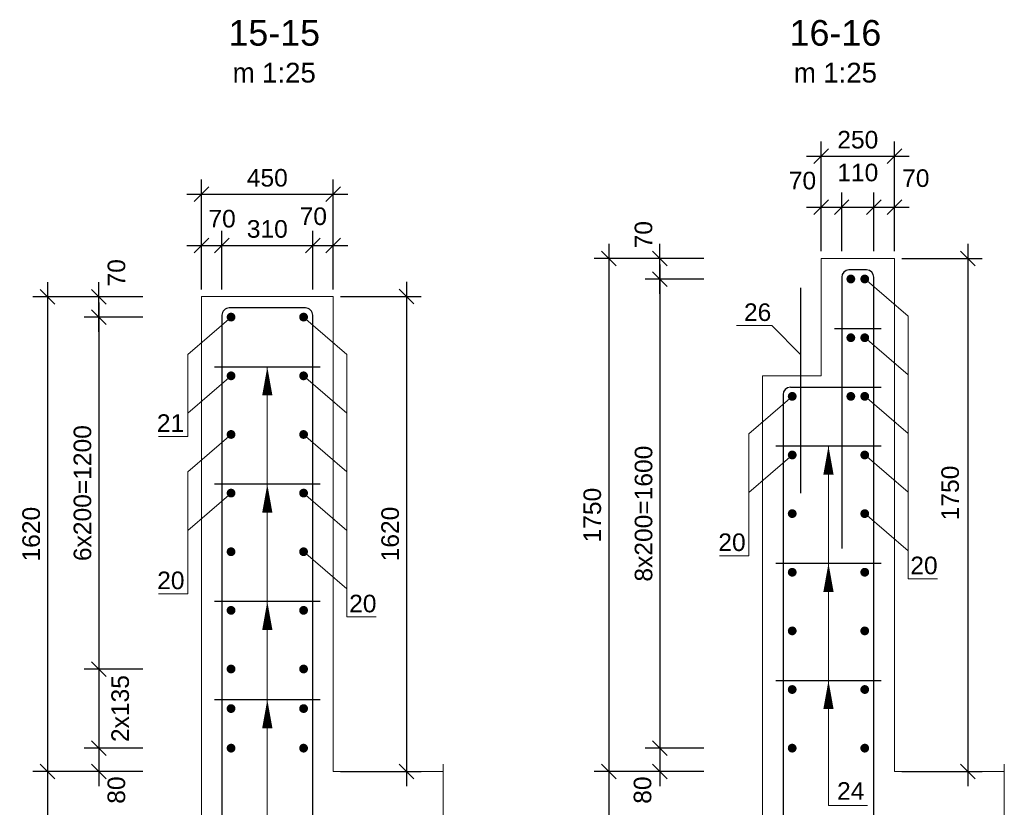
# Model space of a CAD drawing. Extents: x 1458 to 5663, y 832 to 1370.
# Tile 42 of 48: x 4373 to 4508, y 1206 to 1313. Entities that reach past the tile are written whole.
import ezdxf
from ezdxf.enums import TextEntityAlignment as Align

# ---------------------------------------------------------------- set-up
doc = ezdxf.new("R2010")
doc.units = 0
doc.layers.get('0').update_dxf_attribs({"linetype": 'CONTINUOUS'})
doc.layers.get('Defpoints').update_dxf_attribs({"linetype": 'CONTINUOUS'})
for name, color, linetype, lineweight in [('0.09mm', 2, 'CONTINUOUS', 9), ('0.13mm', 140, 'CONTINUOUS', 13), ('0.25mm', 1, 'CONTINUOUS', 25)]:
    doc.layers.add(name, color=color, linetype=linetype, lineweight=lineweight)
doc.styles.add('ARIAL', font='arial.ttf')
doc.dimstyles.new('MD_e25', dxfattribs={"dimtxt": 2.4, "dimasz": 2, "dimexe": 2, "dimexo": 1, "dimgap": 1, "dimtad": 1, "dimdec": 4, "dimlfac": 25, "dimdsep": 46, "dimtxsty": 'ARIAL', "dimblk1": 'OBLIQUE', "dimblk2": 'OBLIQUE', "dimsah": 1, "dimcen": -2.5, "dimdle": 2, "dimadec": 0, "dimazin": 0, "dimtfac": 1, "dimtdec": 4, "dimtmove": 2, "dimatfit": 3, "dimldrblk": 'OBLIQUE', "dimfxl": 1, "dimtolj": 1, "dimtzin": 0, "dimarcsym": 0})

# ---------------------------------------------------------------- blocks, each defined once
blk = doc.blocks.new('_OBLIQUE')
at = {"color": 0, "linetype": 'ByBlock'}
blk.add_line((-0.5, -0.5), (0.5, 0.5), dxfattribs=at)
blk = doc.blocks.new('*D473')
at = {"layer": '0.09mm', "color": 0, "lineweight": -2, "transparency": 16777216}
for p, q in [((4397.91, 1276.59), (4397.91, 1284.59)), ((4400.71, 1276.59), (4400.71, 1284.59)), ((4395.91, 1282.59), (4402.71, 1282.59))]:
    blk.add_line(p, q, dxfattribs=at)
at = {"layer": 'Defpoints', "color": 0, "transparency": 16777216}
for p in [(4400.71, 1282.59), (4397.91, 1275.59), (4400.71, 1275.59)]:
    blk.add_point(p, dxfattribs=at)
at = {"layer": '0.09mm', "color": 0, "lineweight": -2, "transparency": 16777216, "xscale": 2, "yscale": 2, "zscale": 2, "rotation": 180}
blk.add_blockref('_OBLIQUE', (4397.91, 1282.59), dxfattribs=at)
at = {"layer": '0.09mm', "color": 0, "lineweight": -2, "transparency": 16777216, "xscale": 2, "yscale": 2, "zscale": 2}
blk.add_blockref('_OBLIQUE', (4400.71, 1282.59), dxfattribs=at)
at = {"layer": '0.09mm', "color": 0, "transparency": 16777216, "insert": (4400.74, 1286.22), "char_height": 2.4, "attachment_point": 5, "style": 'ARIAL'}
blk.add_mtext('\\A1;70', dxfattribs=at)
blk = doc.blocks.new('*D474')
at = {"layer": '0.09mm', "color": 0, "lineweight": -2, "transparency": 16777216}
for p, q in [((4413.11, 1276.59), (4413.11, 1284.59)), ((4415.91, 1276.59), (4415.91, 1284.59)), ((4411.11, 1282.59), (4417.91, 1282.59))]:
    blk.add_line(p, q, dxfattribs=at)
at = {"layer": 'Defpoints', "color": 0, "transparency": 16777216}
for p in [(4415.91, 1282.59), (4413.11, 1275.59), (4415.91, 1275.59)]:
    blk.add_point(p, dxfattribs=at)
at = {"layer": '0.09mm', "color": 0, "lineweight": -2, "transparency": 16777216, "xscale": 2, "yscale": 2, "zscale": 2, "rotation": 180}
blk.add_blockref('_OBLIQUE', (4413.11, 1282.59), dxfattribs=at)
at = {"layer": '0.09mm', "color": 0, "lineweight": -2, "transparency": 16777216, "xscale": 2, "yscale": 2, "zscale": 2}
blk.add_blockref('_OBLIQUE', (4415.91, 1282.59), dxfattribs=at)
at = {"layer": '0.09mm', "color": 0, "transparency": 16777216, "insert": (4413.19, 1286.55), "char_height": 2.4, "attachment_point": 5, "style": 'ARIAL'}
blk.add_mtext('\\A1;70', dxfattribs=at)
blk = doc.blocks.new('*D475')
at = {"layer": '0.09mm', "color": 0, "lineweight": -2, "transparency": 16777216}
for p, q in [((4400.71, 1276.59), (4400.71, 1284.59)), ((4413.11, 1276.59), (4413.11, 1284.59)), ((4398.71, 1282.59), (4415.11, 1282.59))]:
    blk.add_line(p, q, dxfattribs=at)
at = {"layer": 'Defpoints', "color": 0, "transparency": 16777216}
for p in [(4413.11, 1282.59), (4400.71, 1275.59), (4413.11, 1275.59)]:
    blk.add_point(p, dxfattribs=at)
at = {"layer": '0.09mm', "color": 0, "lineweight": -2, "transparency": 16777216, "xscale": 2, "yscale": 2, "zscale": 2, "rotation": 180}
blk.add_blockref('_OBLIQUE', (4400.71, 1282.59), dxfattribs=at)
at = {"layer": '0.09mm', "color": 0, "lineweight": -2, "transparency": 16777216, "xscale": 2, "yscale": 2, "zscale": 2}
blk.add_blockref('_OBLIQUE', (4413.11, 1282.59), dxfattribs=at)
at = {"layer": '0.09mm', "color": 0, "transparency": 16777216, "insert": (4406.91, 1284.82), "char_height": 2.4, "attachment_point": 5, "style": 'ARIAL'}
blk.add_mtext('\\A1;310', dxfattribs=at)
blk = doc.blocks.new('*D476')
at = {"layer": '0.09mm', "color": 0, "lineweight": -2, "transparency": 16777216}
for p, q in [((4397.91, 1283.59), (4397.91, 1291.58)), ((4415.91, 1283.59), (4415.91, 1291.58)), ((4395.91, 1289.58), (4417.91, 1289.58))]:
    blk.add_line(p, q, dxfattribs=at)
at = {"layer": 'Defpoints', "color": 0, "transparency": 16777216}
for p in [(4415.91, 1289.58), (4397.91, 1282.59), (4415.91, 1282.59)]:
    blk.add_point(p, dxfattribs=at)
at = {"layer": '0.09mm', "color": 0, "lineweight": -2, "transparency": 16777216, "xscale": 2, "yscale": 2, "zscale": 2, "rotation": 180}
blk.add_blockref('_OBLIQUE', (4397.91, 1289.58), dxfattribs=at)
at = {"layer": '0.09mm', "color": 0, "lineweight": -2, "transparency": 16777216, "xscale": 2, "yscale": 2, "zscale": 2}
blk.add_blockref('_OBLIQUE', (4415.91, 1289.58), dxfattribs=at)
at = {"layer": '0.09mm', "color": 0, "transparency": 16777216, "insert": (4406.91, 1291.8), "char_height": 2.4, "attachment_point": 5, "style": 'ARIAL'}
blk.add_mtext('\\A1;450', dxfattribs=at)
blk = doc.blocks.new('*D477')
at = {"layer": '0.09mm', "color": 0, "lineweight": -2, "transparency": 16777216}
for p, q in [((4425.91, 1277.61), (4425.91, 1208.81)), ((4416.91, 1275.61), (4427.91, 1275.61)), ((4416.91, 1210.81), (4427.91, 1210.81))]:
    blk.add_line(p, q, dxfattribs=at)
at = {"layer": 'Defpoints', "color": 0, "transparency": 16777216}
for p in [(4415.91, 1275.61), (4415.91, 1210.81), (4425.91, 1210.81)]:
    blk.add_point(p, dxfattribs=at)
at = {"layer": '0.09mm', "color": 0, "lineweight": -2, "transparency": 16777216, "xscale": 2, "yscale": 2, "zscale": 2}
for p, rotation in [((4425.91, 1275.61), 90), ((4425.91, 1210.81), 270)]:
    blk.add_blockref('_OBLIQUE', p, dxfattribs=dict(at, rotation=rotation))
at = {"layer": '0.09mm', "color": 0, "transparency": 16777216, "insert": (4423.69, 1243.21), "char_height": 2.4, "attachment_point": 5, "rotation": 90, "style": 'ARIAL'}
blk.add_mtext('\\A1;1620', dxfattribs=at)
blk = doc.blocks.new('*D461')
at = {"layer": '0.09mm', "color": 0, "lineweight": -2, "transparency": 16777216}
for p, q in [((4376.91, 1212.79), (4376.91, 1170.79)), ((4382.91, 1210.79), (4374.91, 1210.79)), ((4382.91, 1172.79), (4374.91, 1172.79))]:
    blk.add_line(p, q, dxfattribs=at)
at = {"layer": 'Defpoints', "color": 0, "transparency": 16777216}
for p in [(4383.91, 1210.79), (4376.91, 1172.79), (4383.91, 1172.79)]:
    blk.add_point(p, dxfattribs=at)
at = {"layer": '0.09mm', "color": 0, "lineweight": -2, "transparency": 16777216, "xscale": 2, "yscale": 2, "zscale": 2}
for p, rotation in [((4376.91, 1210.79), 90), ((4376.91, 1172.79), 270)]:
    blk.add_blockref('_OBLIQUE', p, dxfattribs=dict(at, rotation=rotation))
at = {"layer": '0.09mm', "color": 0, "transparency": 16777216, "insert": (4374.69, 1191.79), "char_height": 2.4, "attachment_point": 5, "rotation": 90, "style": 'ARIAL'}
blk.add_mtext('\\A1;950', dxfattribs=at)
blk = doc.blocks.new('*D462')
at = {"layer": '0.09mm', "color": 0, "lineweight": -2, "transparency": 16777216}
for p, q in [((4383.91, 1270.79), (4383.91, 1277.59)), ((4389.91, 1275.59), (4381.91, 1275.59)), ((4389.91, 1272.79), (4381.91, 1272.79))]:
    blk.add_line(p, q, dxfattribs=at)
at = {"layer": 'Defpoints', "color": 0, "transparency": 16777216}
for p in [(4383.91, 1275.59), (4390.91, 1275.59), (4390.91, 1272.79)]:
    blk.add_point(p, dxfattribs=at)
at = {"layer": '0.09mm', "color": 0, "lineweight": -2, "transparency": 16777216, "xscale": 2, "yscale": 2, "zscale": 2}
for p, rotation in [((4383.91, 1275.59), 90), ((4383.91, 1272.79), 270)]:
    blk.add_blockref('_OBLIQUE', p, dxfattribs=dict(at, rotation=rotation))
at = {"layer": '0.09mm', "color": 0, "transparency": 16777216, "insert": (4386.33, 1278.85), "char_height": 2.4, "attachment_point": 5, "rotation": 90, "style": 'ARIAL'}
blk.add_mtext('\\A1;70', dxfattribs=at)
blk = doc.blocks.new('*D463')
at = {"layer": '0.09mm', "color": 0, "lineweight": -2, "transparency": 16777216}
for p, q in [((4383.91, 1274.79), (4383.91, 1222.79)), ((4389.91, 1272.79), (4381.91, 1272.79)), ((4389.91, 1224.79), (4381.91, 1224.79))]:
    blk.add_line(p, q, dxfattribs=at)
at = {"layer": 'Defpoints', "color": 0, "transparency": 16777216}
for p in [(4390.91, 1272.79), (4383.91, 1224.79), (4390.91, 1224.79)]:
    blk.add_point(p, dxfattribs=at)
at = {"layer": '0.09mm', "color": 0, "lineweight": -2, "transparency": 16777216, "xscale": 2, "yscale": 2, "zscale": 2}
for p, rotation in [((4383.91, 1272.79), 90), ((4383.91, 1224.79), 270)]:
    blk.add_blockref('_OBLIQUE', p, dxfattribs=dict(at, rotation=rotation))
at = {"layer": '0.09mm', "color": 0, "transparency": 16777216, "insert": (4381.69, 1248.79), "char_height": 2.4, "attachment_point": 5, "rotation": 90, "style": 'ARIAL'}
blk.add_mtext('\\A1;6x200=1200', dxfattribs=at)
blk = doc.blocks.new('*D464')
at = {"layer": '0.09mm', "color": 0, "lineweight": -2, "transparency": 16777216}
for p, q in [((4376.91, 1277.59), (4376.91, 1208.79)), ((4382.91, 1275.59), (4374.91, 1275.59)), ((4382.91, 1210.79), (4374.91, 1210.79))]:
    blk.add_line(p, q, dxfattribs=at)
at = {"layer": 'Defpoints', "color": 0, "transparency": 16777216}
for p in [(4383.91, 1275.59), (4376.91, 1210.79), (4383.91, 1210.79)]:
    blk.add_point(p, dxfattribs=at)
at = {"layer": '0.09mm', "color": 0, "lineweight": -2, "transparency": 16777216, "xscale": 2, "yscale": 2, "zscale": 2}
for p, rotation in [((4376.91, 1275.59), 90), ((4376.91, 1210.79), 270)]:
    blk.add_blockref('_OBLIQUE', p, dxfattribs=dict(at, rotation=rotation))
at = {"layer": '0.09mm', "color": 0, "transparency": 16777216, "insert": (4374.69, 1243.19), "char_height": 2.4, "attachment_point": 5, "rotation": 90, "style": 'ARIAL'}
blk.add_mtext('\\A1;1620', dxfattribs=at)
blk = doc.blocks.new('*D465')
at = {"layer": '0.09mm', "color": 0, "lineweight": -2, "transparency": 16777216}
for p, q in [((4383.91, 1226.79), (4383.91, 1211.99)), ((4389.91, 1224.79), (4381.91, 1224.79)), ((4389.91, 1213.99), (4381.91, 1213.99))]:
    blk.add_line(p, q, dxfattribs=at)
at = {"layer": 'Defpoints', "color": 0, "transparency": 16777216}
for p in [(4390.91, 1224.79), (4383.91, 1213.99), (4390.91, 1213.99)]:
    blk.add_point(p, dxfattribs=at)
at = {"layer": '0.09mm', "color": 0, "lineweight": -2, "transparency": 16777216, "xscale": 2, "yscale": 2, "zscale": 2}
for p, rotation in [((4383.91, 1224.79), 90), ((4383.91, 1213.99), 270)]:
    blk.add_blockref('_OBLIQUE', p, dxfattribs=dict(at, rotation=rotation))
at = {"layer": '0.09mm', "color": 0, "transparency": 16777216, "insert": (4386.84, 1219.39), "char_height": 2.4, "attachment_point": 5, "rotation": 90, "style": 'ARIAL'}
blk.add_mtext('\\A1;2x135', dxfattribs=at)
blk = doc.blocks.new('*D466')
at = {"layer": '0.09mm', "color": 0, "lineweight": -2, "transparency": 16777216}
for p, q in [((4383.91, 1215.99), (4383.91, 1208.79)), ((4389.91, 1213.99), (4381.91, 1213.99)), ((4389.91, 1210.79), (4381.91, 1210.79))]:
    blk.add_line(p, q, dxfattribs=at)
at = {"layer": 'Defpoints', "color": 0, "transparency": 16777216}
for p in [(4390.91, 1213.99), (4383.91, 1210.79), (4390.91, 1210.79)]:
    blk.add_point(p, dxfattribs=at)
at = {"layer": '0.09mm', "color": 0, "lineweight": -2, "transparency": 16777216, "xscale": 2, "yscale": 2, "zscale": 2}
for p, rotation in [((4383.91, 1213.99), 90), ((4383.91, 1210.79), 270)]:
    blk.add_blockref('_OBLIQUE', p, dxfattribs=dict(at, rotation=rotation))
at = {"layer": '0.09mm', "color": 0, "transparency": 16777216, "insert": (4386.32, 1208.27), "char_height": 2.4, "attachment_point": 5, "rotation": 90, "style": 'ARIAL'}
blk.add_mtext('\\A1;80', dxfattribs=at)
blk = doc.blocks.new('*D427')
at = {"layer": '0.09mm', "color": 0, "lineweight": -2, "transparency": 16777216}
for p, q in [((4482.51, 1281.79), (4482.51, 1289.79)), ((4485.31, 1281.79), (4485.31, 1289.79)), ((4480.51, 1287.79), (4487.31, 1287.79))]:
    blk.add_line(p, q, dxfattribs=at)
at = {"layer": 'Defpoints', "color": 0, "transparency": 16777216}
for p in [(4485.31, 1287.79), (4482.51, 1280.79), (4485.31, 1280.79)]:
    blk.add_point(p, dxfattribs=at)
at = {"layer": '0.09mm', "color": 0, "lineweight": -2, "transparency": 16777216, "xscale": 2, "yscale": 2, "zscale": 2, "rotation": 180}
blk.add_blockref('_OBLIQUE', (4482.51, 1287.79), dxfattribs=at)
at = {"layer": '0.09mm', "color": 0, "lineweight": -2, "transparency": 16777216, "xscale": 2, "yscale": 2, "zscale": 2}
blk.add_blockref('_OBLIQUE', (4485.31, 1287.79), dxfattribs=at)
at = {"layer": '0.09mm', "color": 0, "transparency": 16777216, "insert": (4479.96, 1291.42), "char_height": 2.4, "attachment_point": 5, "style": 'ARIAL'}
blk.add_mtext('\\A1;70', dxfattribs=at)
blk = doc.blocks.new('*D428')
at = {"layer": '0.09mm', "color": 0, "lineweight": -2, "transparency": 16777216}
for p, q in [((4489.71, 1281.79), (4489.71, 1289.79)), ((4492.51, 1281.79), (4492.51, 1289.79)), ((4487.71, 1287.79), (4494.51, 1287.79))]:
    blk.add_line(p, q, dxfattribs=at)
at = {"layer": 'Defpoints', "color": 0, "transparency": 16777216}
for p in [(4492.51, 1287.79), (4489.71, 1280.79), (4492.51, 1280.79)]:
    blk.add_point(p, dxfattribs=at)
at = {"layer": '0.09mm', "color": 0, "lineweight": -2, "transparency": 16777216, "xscale": 2, "yscale": 2, "zscale": 2, "rotation": 180}
blk.add_blockref('_OBLIQUE', (4489.71, 1287.79), dxfattribs=at)
at = {"layer": '0.09mm', "color": 0, "lineweight": -2, "transparency": 16777216, "xscale": 2, "yscale": 2, "zscale": 2}
blk.add_blockref('_OBLIQUE', (4492.51, 1287.79), dxfattribs=at)
at = {"layer": '0.09mm', "color": 0, "transparency": 16777216, "insert": (4495.43, 1291.75), "char_height": 2.4, "attachment_point": 5, "style": 'ARIAL'}
blk.add_mtext('\\A1;70', dxfattribs=at)
blk = doc.blocks.new('*D429')
at = {"layer": '0.09mm', "color": 0, "lineweight": -2, "transparency": 16777216}
for p, q in [((4485.31, 1281.79), (4485.31, 1289.79)), ((4489.71, 1281.79), (4489.71, 1289.79)), ((4483.31, 1287.79), (4491.71, 1287.79))]:
    blk.add_line(p, q, dxfattribs=at)
at = {"layer": 'Defpoints', "color": 0, "transparency": 16777216}
for p in [(4489.71, 1287.79), (4485.31, 1280.79), (4489.71, 1280.79)]:
    blk.add_point(p, dxfattribs=at)
at = {"layer": '0.09mm', "color": 0, "lineweight": -2, "transparency": 16777216, "xscale": 2, "yscale": 2, "zscale": 2, "rotation": 180}
blk.add_blockref('_OBLIQUE', (4485.31, 1287.79), dxfattribs=at)
at = {"layer": '0.09mm', "color": 0, "lineweight": -2, "transparency": 16777216, "xscale": 2, "yscale": 2, "zscale": 2}
blk.add_blockref('_OBLIQUE', (4489.71, 1287.79), dxfattribs=at)
at = {"layer": '0.09mm', "color": 0, "transparency": 16777216, "insert": (4487.51, 1292.52), "char_height": 2.4, "attachment_point": 5, "style": 'ARIAL'}
blk.add_mtext('\\A1;110', dxfattribs=at)
blk = doc.blocks.new('*D430')
at = {"layer": '0.09mm', "color": 0, "lineweight": -2, "transparency": 16777216}
for p, q in [((4482.51, 1288.79), (4482.51, 1296.78)), ((4492.51, 1288.79), (4492.51, 1296.78)), ((4480.51, 1294.78), (4494.51, 1294.78))]:
    blk.add_line(p, q, dxfattribs=at)
at = {"layer": 'Defpoints', "color": 0, "transparency": 16777216}
for p in [(4492.51, 1294.78), (4482.51, 1287.79), (4492.51, 1287.79)]:
    blk.add_point(p, dxfattribs=at)
at = {"layer": '0.09mm', "color": 0, "lineweight": -2, "transparency": 16777216, "xscale": 2, "yscale": 2, "zscale": 2, "rotation": 180}
blk.add_blockref('_OBLIQUE', (4482.51, 1294.78), dxfattribs=at)
at = {"layer": '0.09mm', "color": 0, "lineweight": -2, "transparency": 16777216, "xscale": 2, "yscale": 2, "zscale": 2}
blk.add_blockref('_OBLIQUE', (4492.51, 1294.78), dxfattribs=at)
at = {"layer": '0.09mm', "color": 0, "transparency": 16777216, "insert": (4487.51, 1297), "char_height": 2.4, "attachment_point": 5, "style": 'ARIAL'}
blk.add_mtext('\\A1;250', dxfattribs=at)
blk = doc.blocks.new('*D431')
at = {"layer": '0.09mm', "color": 0, "lineweight": -2, "transparency": 16777216}
for p, q in [((4502.51, 1282.81), (4502.51, 1208.81)), ((4493.51, 1280.81), (4504.51, 1280.81)), ((4493.51, 1210.81), (4504.51, 1210.81))]:
    blk.add_line(p, q, dxfattribs=at)
at = {"layer": 'Defpoints', "color": 0, "transparency": 16777216}
for p in [(4492.51, 1280.81), (4492.51, 1210.81), (4502.51, 1210.81)]:
    blk.add_point(p, dxfattribs=at)
at = {"layer": '0.09mm', "color": 0, "lineweight": -2, "transparency": 16777216, "xscale": 2, "yscale": 2, "zscale": 2}
for p, rotation in [((4502.51, 1280.81), 90), ((4502.51, 1210.81), 270)]:
    blk.add_blockref('_OBLIQUE', p, dxfattribs=dict(at, rotation=rotation))
at = {"layer": '0.09mm', "color": 0, "transparency": 16777216, "insert": (4500.13, 1248.81), "char_height": 2.4, "attachment_point": 5, "rotation": 90, "style": 'ARIAL'}
blk.add_mtext('\\A1;1750', dxfattribs=at)
blk = doc.blocks.new('*D432')
at = {"layer": '0.09mm', "color": 0, "lineweight": -2, "transparency": 16777216}
for p, q in [((4453.51, 1212.79), (4453.51, 1170.79)), ((4459.51, 1210.79), (4451.51, 1210.79)), ((4459.51, 1172.79), (4451.51, 1172.79))]:
    blk.add_line(p, q, dxfattribs=at)
at = {"layer": 'Defpoints', "color": 0, "transparency": 16777216}
for p in [(4460.51, 1210.79), (4453.51, 1172.79), (4460.51, 1172.79)]:
    blk.add_point(p, dxfattribs=at)
at = {"layer": '0.09mm', "color": 0, "lineweight": -2, "transparency": 16777216, "xscale": 2, "yscale": 2, "zscale": 2}
for p, rotation in [((4453.51, 1210.79), 90), ((4453.51, 1172.79), 270)]:
    blk.add_blockref('_OBLIQUE', p, dxfattribs=dict(at, rotation=rotation))
at = {"layer": '0.09mm', "color": 0, "transparency": 16777216, "insert": (4451.28, 1191.79), "char_height": 2.4, "attachment_point": 5, "rotation": 90, "style": 'ARIAL'}
blk.add_mtext('\\A1;950', dxfattribs=at)
blk = doc.blocks.new('*D433')
at = {"layer": '0.09mm', "color": 0, "lineweight": -2, "transparency": 16777216}
for p, q in [((4460.51, 1275.99), (4460.51, 1282.79)), ((4466.51, 1280.79), (4458.51, 1280.79)), ((4466.51, 1277.99), (4458.51, 1277.99))]:
    blk.add_line(p, q, dxfattribs=at)
at = {"layer": 'Defpoints', "color": 0, "transparency": 16777216}
for p in [(4460.51, 1280.79), (4467.51, 1280.79), (4467.51, 1277.99)]:
    blk.add_point(p, dxfattribs=at)
at = {"layer": '0.09mm', "color": 0, "lineweight": -2, "transparency": 16777216, "xscale": 2, "yscale": 2, "zscale": 2}
for p, rotation in [((4460.51, 1280.79), 90), ((4460.51, 1277.99), 270)]:
    blk.add_blockref('_OBLIQUE', p, dxfattribs=dict(at, rotation=rotation))
at = {"layer": '0.09mm', "color": 0, "transparency": 16777216, "insert": (4458.27, 1284.05), "char_height": 2.4, "attachment_point": 5, "rotation": 90, "style": 'ARIAL'}
blk.add_mtext('\\A1;70', dxfattribs=at)
blk = doc.blocks.new('*D434')
at = {"layer": '0.09mm', "color": 0, "lineweight": -2, "transparency": 16777216}
for p, q in [((4460.51, 1279.99), (4460.51, 1211.99)), ((4466.51, 1277.99), (4458.51, 1277.99)), ((4466.51, 1213.99), (4458.51, 1213.99))]:
    blk.add_line(p, q, dxfattribs=at)
at = {"layer": 'Defpoints', "color": 0, "transparency": 16777216}
for p in [(4467.51, 1277.99), (4460.51, 1213.99), (4467.51, 1213.99)]:
    blk.add_point(p, dxfattribs=at)
at = {"layer": '0.09mm', "color": 0, "lineweight": -2, "transparency": 16777216, "xscale": 2, "yscale": 2, "zscale": 2}
for p, rotation in [((4460.51, 1277.99), 90), ((4460.51, 1213.99), 270)]:
    blk.add_blockref('_OBLIQUE', p, dxfattribs=dict(at, rotation=rotation))
at = {"layer": '0.09mm', "color": 0, "transparency": 16777216, "insert": (4458.28, 1245.99), "char_height": 2.4, "attachment_point": 5, "rotation": 90, "style": 'ARIAL'}
blk.add_mtext('\\A1;8x200=1600', dxfattribs=at)
blk = doc.blocks.new('*D435')
at = {"layer": '0.09mm', "color": 0, "lineweight": -2, "transparency": 16777216}
for p, q in [((4453.51, 1282.79), (4453.51, 1208.79)), ((4459.51, 1280.79), (4451.51, 1280.79)), ((4459.51, 1210.79), (4451.51, 1210.79))]:
    blk.add_line(p, q, dxfattribs=at)
at = {"layer": 'Defpoints', "color": 0, "transparency": 16777216}
for p in [(4460.51, 1280.79), (4453.51, 1210.79), (4460.51, 1210.79)]:
    blk.add_point(p, dxfattribs=at)
at = {"layer": '0.09mm', "color": 0, "lineweight": -2, "transparency": 16777216, "xscale": 2, "yscale": 2, "zscale": 2}
for p, rotation in [((4453.51, 1280.79), 90), ((4453.51, 1210.79), 270)]:
    blk.add_blockref('_OBLIQUE', p, dxfattribs=dict(at, rotation=rotation))
at = {"layer": '0.09mm', "color": 0, "transparency": 16777216, "insert": (4451.28, 1245.79), "char_height": 2.4, "attachment_point": 5, "rotation": 90, "style": 'ARIAL'}
blk.add_mtext('\\A1;1750', dxfattribs=at)
blk = doc.blocks.new('*D436')
at = {"layer": '0.09mm', "color": 0, "lineweight": -2, "transparency": 16777216}
for p, q in [((4460.51, 1215.99), (4460.51, 1208.79)), ((4466.51, 1213.99), (4458.51, 1213.99)), ((4466.51, 1210.79), (4458.51, 1210.79))]:
    blk.add_line(p, q, dxfattribs=at)
at = {"layer": 'Defpoints', "color": 0, "transparency": 16777216}
for p in [(4467.51, 1213.99), (4460.51, 1210.79), (4467.51, 1210.79)]:
    blk.add_point(p, dxfattribs=at)
at = {"layer": '0.09mm', "color": 0, "lineweight": -2, "transparency": 16777216, "xscale": 2, "yscale": 2, "zscale": 2}
for p, rotation in [((4460.51, 1213.99), 90), ((4460.51, 1210.79), 270)]:
    blk.add_blockref('_OBLIQUE', p, dxfattribs=dict(at, rotation=rotation))
at = {"layer": '0.09mm', "color": 0, "transparency": 16777216, "insert": (4458.14, 1208.27), "char_height": 2.4, "attachment_point": 5, "rotation": 90, "style": 'ARIAL'}
blk.add_mtext('\\A1;80', dxfattribs=at)

msp = doc.modelspace()

# ---------------------------------------------------------------- linework, layer by layer
at = {"const_width": 0.6}
for points in [[(4486.26007771, 1278.00514506, 1), (4486.86007771, 1278.00514506, 1)], [(4488.16007756, 1278.00514506, 1), (4488.76007756, 1278.00514506, 1)], [(4401.66189293, 1272.80514506, 1), (4402.26189293, 1272.80514506, 1)], [(4411.56189293, 1272.80514506, 1), (4412.16189293, 1272.80514506, 1)], [(4486.26007771, 1269.99214999, 1), (4486.86007771, 1269.99214999, 1)], [(4488.16007756, 1269.99214999, 1), (4488.76007756, 1269.99214999, 1)], [(4401.66189293, 1264.79214999, 1), (4402.26189293, 1264.79214999, 1)], [(4411.56189293, 1264.79214999, 1), (4412.16189293, 1264.79214999, 1)], [(4478.26007756, 1261.99214999, 1), (4478.86007756, 1261.99214999, 1)], [(4486.26007771, 1261.99214999, 1), (4486.86007771, 1261.99214999, 1)], [(4488.16007756, 1261.99214999, 1), (4488.76007756, 1261.99214999, 1)], [(4401.66189293, 1256.79214999, 1), (4402.26189293, 1256.79214999, 1)], [(4411.56189293, 1256.79214999, 1), (4412.16189293, 1256.79214999, 1)], [(4478.26007756, 1253.99214999, 1), (4478.86007756, 1253.99214999, 1)], [(4488.16007756, 1253.99214999, 1), (4488.76007756, 1253.99214999, 1)], [(4401.66189293, 1248.79214999, 1), (4402.26189293, 1248.79214999, 1)], [(4411.56189293, 1248.79214999, 1), (4412.16189293, 1248.79214999, 1)], [(4478.26007756, 1245.99214999, 1), (4478.86007756, 1245.99214999, 1)], [(4488.16007756, 1245.99214999, 1), (4488.76007756, 1245.99214999, 1)], [(4401.66189293, 1240.79214999, 1), (4402.26189293, 1240.79214999, 1)], [(4411.56189293, 1240.79214999, 1), (4412.16189293, 1240.79214999, 1)], [(4478.26007756, 1237.99214999, 1), (4478.86007756, 1237.99214999, 1)], [(4488.16007756, 1237.99214999, 1), (4488.76007756, 1237.99214999, 1)], [(4401.66189293, 1232.79214999, 1), (4402.26189293, 1232.79214999, 1)], [(4411.56189293, 1232.79214999, 1), (4412.16189293, 1232.79214999, 1)], [(4478.26007756, 1229.99214999, 1), (4478.86007756, 1229.99214999, 1)], [(4488.16007756, 1229.99214999, 1), (4488.76007756, 1229.99214999, 1)], [(4401.66189293, 1224.79214999, 1), (4402.26189293, 1224.79214999, 1)], [(4411.56189293, 1224.79214999, 1), (4412.16189293, 1224.79214999, 1)], [(4478.26007756, 1221.99214999, 1), (4478.86007756, 1221.99214999, 1)], [(4488.16007756, 1221.99214999, 1), (4488.76007756, 1221.99214999, 1)], [(4401.66189293, 1219.39214999, 1), (4402.26189293, 1219.39214999, 1)], [(4411.56189293, 1219.39214999, 1), (4412.16189293, 1219.39214999, 1)], [(4401.66189293, 1213.99214999, 1), (4402.26189293, 1213.99214999, 1)], [(4411.56189293, 1213.99214999, 1), (4412.16189293, 1213.99214999, 1)], [(4478.26007756, 1213.99214999, 1), (4478.86007756, 1213.99214999, 1)], [(4488.16007756, 1213.99214999, 1), (4488.76007756, 1213.99214999, 1)]]:
    msp.add_lwpolyline(points, format="xyb", close=True, dxfattribs=at)
for points in [[(4406.91189293, 1262.11301128, 1.4, 0, 0), (4406.91189293, 1265.99214999, 0, 0, 0)], [(4483.51007756, 1251.31301128, 1.4, 0, 0), (4483.51007756, 1255.19214999, 0, 0, 0)], [(4406.91189293, 1246.11301128, 1.4, 0, 0), (4406.91189293, 1249.99214999, 0, 0, 0)], [(4483.51007756, 1235.31301128, 1.4, 0, 0), (4483.51007756, 1239.19214999, 0, 0, 0)], [(4406.91189293, 1230.11301128, 1.4, 0, 0), (4406.91189293, 1233.99214999, 0, 0, 0)], [(4483.51007756, 1219.31301128, 1.4, 0, 0), (4483.51007756, 1223.19214999, 0, 0, 0)], [(4406.91189293, 1216.71301128, 1.4, 0, 0), (4406.91189293, 1220.59214999, 0, 0, 0)]]:
    msp.add_lwpolyline(points, format="xyseb")
at = {"layer": '0.09mm'}
for p, q in [((4430.91189293, 1211.80514506), (4430.91189293, 1188.30514506)), ((4507.51007756, 1211.80514506), (4507.51007756, 1188.30514506))]:
    msp.add_line(p, q, dxfattribs=at)
for points in [[(4488.46007756, 1278.01814013), (4494.38131179, 1272.92300981)], [(4401.96189293, 1272.79864752), (4396.04065871, 1267.71001474)], [(4411.86189293, 1272.81814013), (4417.78312716, 1267.72300981)], [(4494.38131179, 1272.92300981), (4494.38131179, 1237.08949662)], [(4479.74744233, 1267.67654598), (4475.78060574, 1271.64338257), (4470.94085558, 1271.64338257)], [(4488.46007756, 1270.00514506), (4494.38131179, 1264.91001474)], [(4396.04065871, 1267.71001474), (4396.04065871, 1256.51001474)], [(4417.78312716, 1267.72300981), (4417.78312716, 1231.88949662)], [(4401.96189293, 1264.78565245), (4396.04065871, 1259.69701966)], [(4406.91189293, 1265.99214999), (4406.91189293, 1192.28738007)], [(4411.86189293, 1264.80514506), (4417.78312716, 1259.71001474)], [(4488.46007756, 1262.00514506), (4494.38131179, 1256.91001474)], [(4478.56007756, 1261.98565245), (4472.63884334, 1256.89701966)], [(4401.96189293, 1256.78565245), (4396.04065871, 1251.69701966)], [(4411.86189293, 1256.80514506), (4417.78312716, 1251.71001474)], [(4472.63884334, 1256.89701966), (4472.63884334, 1240.25049047)], [(4396.04065871, 1256.51001474), (4392.04180938, 1256.51001474)], [(4478.56007756, 1253.98565245), (4472.63884334, 1248.89701966)], [(4483.51007756, 1255.19214999), (4483.51007756, 1206.17295753)], [(4488.46007756, 1254.00514506), (4494.38131179, 1248.91001474)], [(4396.04065871, 1251.69701966), (4396.04065871, 1235.05049047)], [(4401.96189293, 1248.78565245), (4396.04065871, 1243.69701966)], [(4411.86189293, 1248.80514506), (4417.78312716, 1243.71001474)], [(4488.46007756, 1246.00514506), (4494.38131179, 1240.91001474)], [(4411.86189293, 1240.80514506), (4417.78312716, 1235.71001474)], [(4472.63884334, 1240.25049047), (4468.63999401, 1240.25049047)], [(4494.38131179, 1237.08949662), (4498.38016111, 1237.08949662)], [(4396.04065871, 1235.05049047), (4392.04180938, 1235.05049047)], [(4417.78312716, 1231.88949662), (4421.78197648, 1231.88949662)], [(4488.85580531, 1206.17295753), (4483.51007756, 1206.17295753)]]:
    msp.add_lwpolyline(points, dxfattribs=at)
at = {"layer": '0.13mm'}
for p, q in [((4397.91189293, 1162.80514506), (4397.91189293, 1275.60514506)), ((4474.51007756, 1162.80514506), (4474.51007756, 1264.80514506))]:
    msp.add_line(p, q, dxfattribs=at)
for points in [[(4482.51007771, 1280.80514506), (4492.51007756, 1280.80514506)], [(4482.51007771, 1264.80514506), (4482.51007771, 1280.80514506)], [(4492.51007756, 1210.80514506), (4492.51007756, 1280.80514506)], [(4397.91189293, 1275.60514506), (4415.91189293, 1275.60514506)], [(4415.91189293, 1210.80514506), (4415.91189293, 1275.60514506)], [(4474.51007771, 1264.80514506), (4482.51007771, 1264.80514506)], [(4415.91189293, 1210.80514506), (4430.91189293, 1210.80514506)], [(4492.51007756, 1210.80514506), (4507.51007756, 1210.80514506)]]:
    msp.add_lwpolyline(points, dxfattribs=at)
at = {"layer": '0.25mm'}
for p, q in [((4485.31007771, 1278.24864752), (4485.31007771, 1241.24864752)), ((4488.71007756, 1279.24864752), (4486.31007771, 1279.24864752)), ((4489.71007756, 1173.80514506), (4489.71007756, 1278.24864752)), ((4477.31007756, 1262.23565245), (4477.31007756, 1173.80514506))]:
    msp.add_line(p, q, dxfattribs=at)
for points in [[(4479.74744233, 1248.80514506), (4479.74744233, 1276.80514506)], [(4490.71007756, 1271.19214999), (4484.31007771, 1271.19214999)], [(4414.11189293, 1265.99214999), (4399.71189293, 1265.99214999)], [(4478.31007756, 1263.23565245), (4490.71007756, 1263.23565245)], [(4490.71007756, 1255.19214999), (4476.31007756, 1255.19214999)], [(4414.11189293, 1249.99214999), (4399.71189293, 1249.99214999)], [(4490.71007756, 1239.19214999), (4476.31007756, 1239.19214999)], [(4414.11189293, 1233.99214999), (4399.71189293, 1233.99214999)], [(4490.71007756, 1223.19214999), (4476.31007756, 1223.19214999)], [(4414.11189293, 1220.59214999), (4399.71189293, 1220.59214999)]]:
    msp.add_lwpolyline(points, dxfattribs=at)
msp.add_lwpolyline([(4409.11189293, 1172.80514506), (4412.11189293, 1172.80514506, 0.4142135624), (4413.11189293, 1173.80514506), (4413.11189293, 1273.04864752, 0.4142135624), (4412.11189293, 1274.04864752), (4401.71189293, 1274.04864752, 0.4142135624), (4400.71189293, 1273.04864752), (4400.71189293, 1173.80514506, 0.4142135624), (4401.71189293, 1172.80514506), (4404.71189293, 1172.80514506)], format="xyb", dxfattribs=at)
for centre, start, end in [((4486.31007771, 1278.24864752), 90, 180), ((4488.71007756, 1278.24864752), 0, 90), ((4478.31007756, 1262.23565245), 90, 180)]:
    msp.add_arc(centre, 1, start, end, dxfattribs=at)

# ---------------------------------------------------------------- texts
at = {"style": 'ARIAL'}
for s, p in [('26', (4473.83649365, 1272.2781474)), ('21', (4393.69532372, 1257.14477956)), ('20', (4470.34098447, 1240.8852553)), ('20', (4496.54555134, 1237.72426145)), ('20', (4393.74279984, 1235.6852553)), ('20', (4419.94736671, 1232.52426145)), ('24', (4486.54709138, 1206.94740743))]:
    msp.add_text(s, height=2.4, dxfattribs=at).set_placement(p, align=Align.CENTER)
at = {"char_height": 3, "width": 38.185425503, "attachment_point": 5, "style": 'ARIAL'}
for s, insert in [('{\\H1.1667x;15-15\\P\\fAcadMtavr|b0|i0|c204|p2;\\H0.77143x;m \\fArial|b0|i0|c204|p34;1:\\H0.99999x;25\\H1.06717x; }', (4407.85932303, 1309.05576191)), ('{\\H1.1667x;16-16\\P\\fAcadMtavr|b0|i0|c204|p2;\\H0.77143x;m \\fArial|b0|i0|c204|p34;1:\\H0.99999x;25\\H1.06717x; }', (4484.45750766, 1309.05576191))]:
    msp.add_mtext(s, dxfattribs=dict(at, insert=insert))

# ---------------------------------------------------------------- dimensions: what is measured, and where the dimension line sits
at = {"layer": '0.09mm'}
for base, p1, p2, picture, middle in [((4492.51007756, 1294.77915491), (4482.51007756, 1287.79214999), (4492.51007756, 1287.79214999), '*D430', (4487.51007756, 1297.00453008)), ((4489.71007756, 1287.79214999), (4485.31007756, 1280.79214999), (4489.71007756, 1280.79214999), '*D429', (4487.51007756, 1292.51752516))]:
    dim = msp.add_linear_dim(base=base, p1=p1, p2=p2, dimstyle='MD_e25', override={"dimfxl": 2}, dxfattribs=at)
    dim.commit()
    dim.dimension.update_dxf_attribs({"geometry": picture, "text_midpoint": middle})
for base, p1, p2, angle, override, picture, middle in [((4415.91189293, 1289.57915491), (4397.91189293, 1282.59214999), (4415.91189293, 1282.59214999), 0, {"dimfxl": 2}, '*D476', (4406.91189293, 1291.80453008)), ((4413.11189293, 1282.59214999), (4400.71189293, 1275.59214999), (4413.11189293, 1275.59214999), 0, {"dimfxl": 2}, '*D475', (4406.91189293, 1284.81834371)), ((4453.5100775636, 1210.7921499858), (4460.5100775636, 1280.7921499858), (4460.5100775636, 1210.7921499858), 90, {"dimdec": 6}, '*D435', (4451.2847023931, 1245.7921499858)), ((4376.9118929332, 1210.7921499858), (4383.9118929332, 1275.5921499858), (4383.9118929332, 1210.7921499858), 90, {"dimdec": 6}, '*D464', (4374.6865177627, 1243.1921499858)), ((4376.9118929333, 1172.7921499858), (4383.9118929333, 1210.7921499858), (4383.9118929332, 1172.7921499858), 90, {"dimdec": 6}, '*D461', (4374.6865177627, 1191.7921499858)), ((4453.5100775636, 1172.7921499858), (4460.5100775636, 1210.7921499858), (4460.5100775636, 1172.7921499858), 90, {"dimdec": 6}, '*D432', (4451.2847023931, 1191.7921499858))]:
    dim = msp.add_linear_dim(base=base, p1=p1, p2=p2, angle=angle, dimstyle='MD_e25', override=override, dxfattribs=at)
    dim.commit()
    dim.dimension.update_dxf_attribs({"geometry": picture, "text_midpoint": middle})
for base, p1, p2, picture, middle in [((4485.31007756, 1287.79214999), (4482.51007756, 1280.79214999), (4485.31007756, 1280.79214999), '*D427', (4479.9635854, 1291.42279312)), ((4492.51007756, 1287.79214999), (4489.71007756, 1280.79214999), (4492.51007756, 1280.79214999), '*D428', (4495.4347148, 1291.75199267))]:
    dim = msp.add_linear_dim(base=base, p1=p1, p2=p2, dimstyle='MD_e25', override={"dimfxl": 2}, dxfattribs=at)
    dim.commit()
    dim.dimension.update_dxf_attribs({"geometry": picture, "text_midpoint": middle, "dimtype": 160})
for base, p1, p2, angle, override, picture, middle in [((4400.71189293, 1282.59214999), (4397.91189293, 1275.59214999), (4400.71189293, 1275.59214999), 0, {"dimfxl": 2}, '*D473', (4400.74040643, 1286.22279312)), ((4415.91189293, 1282.59214999), (4413.11189293, 1275.59214999), (4415.91189293, 1275.59214999), 0, {"dimfxl": 2}, '*D474', (4413.1945352, 1286.55199267)), ((4460.51007756, 1280.79214999), (4467.51007756, 1277.99214999), (4467.51007756, 1280.79214999), 90, {"dimdec": 6}, '*D433', (4458.26806666, 1284.04551883)), ((4383.91189293, 1275.59214999), (4390.91189293, 1272.79214999), (4390.91189293, 1275.59214999), 90, {"dimdec": 6}, '*D462', (4386.32890933, 1278.84551883)), ((4383.91189293, 1210.79214999), (4390.91189293, 1213.99214999), (4390.91189293, 1210.79214999), 90, {"dimdec": 6}, '*D466', (4386.31809045, 1208.2718972)), ((4460.51007756, 1210.79214999), (4467.51007756, 1213.99214999), (4467.51007756, 1210.79214999), 90, {"dimdec": 6}, '*D436', (4458.13590838, 1208.2718972))]:
    dim = msp.add_linear_dim(base=base, p1=p1, p2=p2, angle=angle, dimstyle='MD_e25', override=override, dxfattribs=at)
    dim.commit()
    dim.dimension.update_dxf_attribs({"geometry": picture, "text_midpoint": middle, "dimtype": 160})
dim = msp.add_linear_dim(base=(4502.51007756, 1210.80514506), p1=(4492.51007756, 1280.80514506), p2=(4492.51007756, 1210.80514506), angle=90, dimstyle='MD_e25', dxfattribs=at)
dim.commit()
dim.dimension.update_dxf_attribs({"geometry": '*D431', "text_midpoint": (4500.13291839, 1248.80514506), "dimtype": 160})
for base, p1, p2, text, picture, middle in [((4460.5100775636, 1213.9921499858), (4467.5100775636, 1277.9921499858), (4467.5100775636, 1213.9921499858), '8x200=<>', '*D434', (4458.2847023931, 1245.9921499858)), ((4383.9118929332, 1224.7921499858), (4390.9118929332, 1272.7921499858), (4390.9118929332, 1224.7921499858), '6x200=<>', '*D463', (4381.6865177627, 1248.7921499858))]:
    dim = msp.add_linear_dim(base=base, p1=p1, p2=p2, angle=90, text=text, dimstyle='MD_e25', override={"dimdec": 6}, dxfattribs=at)
    dim.commit()
    dim.dimension.update_dxf_attribs({"geometry": picture, "text_midpoint": middle})
dim = msp.add_linear_dim(base=(4425.91189293, 1210.80514506), p1=(4415.91189293, 1275.60514506), p2=(4415.91189293, 1210.80514506), angle=90, dimstyle='MD_e25', dxfattribs=at)
dim.commit()
dim.dimension.update_dxf_attribs({"geometry": '*D477', "text_midpoint": (4423.68651776, 1243.20514506)})
dim = msp.add_linear_dim(base=(4383.91189293, 1213.99214999), p1=(4390.91189293, 1224.79214999), p2=(4390.91189293, 1213.99214999), angle=90, text='2x135', dimstyle='MD_e25', override={"dimdec": 6}, dxfattribs=at)
dim.commit()
dim.dimension.update_dxf_attribs({"geometry": '*D465', "text_midpoint": (4386.84197898, 1219.39214999), "dimtype": 160})

doc.saveas('drawing.dxf')
